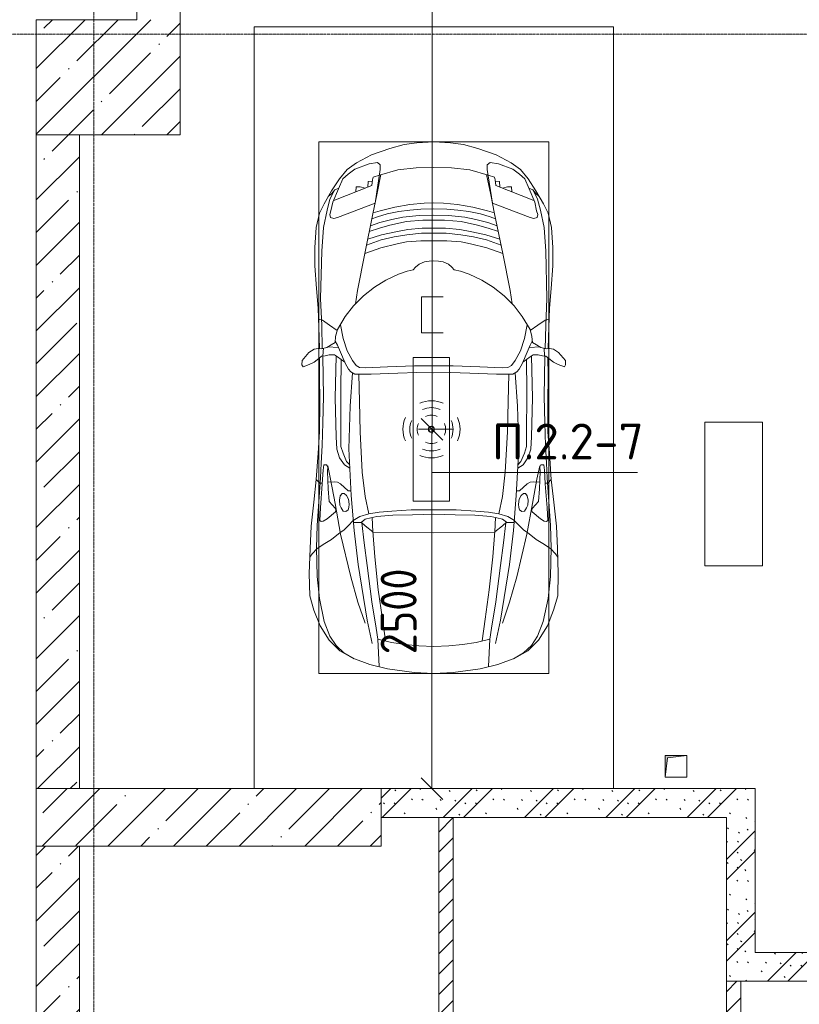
# Model space of a CAD drawing. Header units: millimetres. Extents: x -32229 to 288056, y -13689 to 125138.
# Tile 73 of 193: x -22180 to -16758, y 87300 to 94150. Entities that reach past the tile are written whole.
import ezdxf

# ---------------------------------------------------------------- set-up
doc = ezdxf.new("R2010")
doc.units = ezdxf.units.MM
doc.linetypes.add('ADSK_Линия сетки', pattern=[25, 20, -2.5, 0, -2.5])
for name, color, linetype, lineweight in [('A-ANNO-DIMS', 7, 'Continuous', 9), ('A-ANNO-DIMS-200', 7, 'Continuous', 9), ('A-ANNO-NOTE', 7, 'Continuous', 18), ('A-DETL-GENF', 7, 'Continuous', 18), ('A-DETL-THIN', 7, 'Continuous', 9), ('A-WALL', 7, 'Continuous', 18), ('A-WALL-PATT', 7, 'Continuous', 40), ('C-PRKG', 7, 'Continuous', 18), ('G-ANNO-TEXT', 7, 'Continuous', 9), ('I-WALL', 7, 'Continuous', 18), ('M-EQPM', 7, 'Continuous', 18), ('S-COLS', 7, 'Continuous', 18), ('S-GRID', 7, 'Continuous', 9)]:
    doc.layers.add(name, color=color, linetype=linetype, lineweight=lineweight)
doc.layers.add('A-DETL', color=7, linetype='Continuous', lineweight=9, true_color=0x00a600)
doc.styles.add('GOST Common_3', font='GOST_Common.ttf', dxfattribs={"width": 0.9, "height": 250})
doc.styles.add('ISOCPEUR', font='isocpeur.ttf', dxfattribs={"height": 250})
doc.dimstyles.new('ГОСТ_2_5_мм2_1', dxfattribs={"dimscale": 304.8, "dimtxt": 251.428749, "dimasz": 0.492126, "dimexe": 0.492126, "dimexo": 0.656168, "dimgap": 0.098425, "dimtad": 1, "dimdec": 0, "dimdsep": 46, "dimtxsty": 'GOST Common_3', "dimblk1": 'OBLIQUE', "dimblk2": 'OBLIQUE', "dimsah": 1, "dimcen": 0.09, "dimazin": 2, "dimtfac": 1, "dimtdec": 4, "dimtix": 1, "dimtmove": 0, "dimatfit": 3, "dimfxl": 1, "dimtvp": 1, "dimtolj": 1, "dimtzin": 0, "dimarcsym": 2})
pattern_1 = [(135, (300.56, 377.28), (-565.6854, 6e-14), [10, -790]), (135, (349.8, 474.73), (-565.6854, 6e-14), [10, -790]), (135, (423.93, 473.06), (-565.6854, 6e-14), [10, -790]), (135, (229.92, 447.9), (-565.6854, 6e-14), [10, -790]), (135, (155.08, 447.9), (-565.6854, 6e-14), [10, -790]), (135, (114.9, 369.03), (-565.6854, 6e-14), [10, -790]), (135, (132.43, 285.8), (-565.6854, 6e-14), [10, -790]), (135, (214.66, 322), (-565.6854, 6e-14), [10, -790]), (135, (198.16, 261.88), (-565.6854, 6e-14), [10, -790]), (135, (45.2, 272.9), (-565.6854, 6e-14), [10, -790]), (135, (42.32, 336.16), (-565.6854, 6e-14), [10, -790]), (135, (92.26, 192.24), (-565.6854, 6e-14), [10, -790]), (135, (7.07, 149.2), (-565.6854, 6e-14), [10, -790]), (135, (80.6, 95.1), (-565.6854, 6e-14), [10, -790]), (135, (79.53, 36.94), (-565.6854, 6e-14), [10, -790]), (135, (153.87, 74.56), (-565.6854, 6e-14), [10, -790]), (135, (228.35, 124.8), (-565.6854, 6e-14), [10, -790]), (135, (279.75, 180.4), (-565.6854, 6e-14), [10, -790]), (135, (282.9, 31.63), (-565.6854, 6e-14), [10, -790]), (135, (377.38, 53.45), (-565.6854, 6e-14), [10, -790]), (135, (352.28, 102.7), (-565.6854, 6e-14), [10, -790]), (135, (354.05, 0), (-565.6854, 6e-14), [10, -790]), (135, (553.23, 16.45), (-565.6854, 6e-14), [10, -790]), (135, (542.38, 63.45), (-565.6854, 6e-14), [10, -790]), (135, (536.58, 239.3), (-565.6854, 6e-14), [10, -790]), (135, (475.85, 203.9), (-565.6854, 6e-14), [10, -790]), (135, (475.85, 316.54), (-565.6854, 6e-14), [10, -790]), (135, (520.8, 408.7), (-565.6854, 6e-14), [10, -790]), (135, (551.1, 470.8), (-565.6854, 6e-14), [10, -790]), (135, (235.25, 537.93), (-565.6854, 6e-14), [10, -790]), (135, (407.25, 547.65), (-565.6854, 6e-14), [10, -790]), (135, (94.5, 558.6), (-565.6854, 6e-14), [10, -790]), (135, (46.4, 532.3), (-565.6854, 6e-14), [10, -790]), (135, (85.56, 465.04), (-565.6854, 6e-14), [10, -790]), (135, (355.53, 181.14), (-565.6854, 6e-14), [10, -790]), (135, (362.23, 243.6), (-565.6854, 6e-14), [10, -790]), (135, (413.45, 344.1), (-565.6854, 6e-14), [10, -790]), (135, (286.3, 273.25), (-565.6854, 6e-14), [10, -790]), (135, (423.02, 263.72), (-565.6854, 6e-14), [10, -790]), (135, (162.94, 190.2), (-565.6854, 6e-14), [10, -790]), (135, (470.25, 120.93), (-565.6854, 6e-14), [10, -790]), (135, (484.48, 9.78), (-565.6854, 6e-14), [10, -790]), (45, (0, 212.13), (-565.6854, 0), []), (45, (212.13, 0), (-565.6854, 0), []), (45, (353.55, 0), (-565.6854, 0), []), (45, (0, 353.55), (-565.6854, 0), [])]
pattern_2 = [(45, (0, 0), (-70.71068, 70.71068), [])]
pattern_3 = [(45, (0, 0), (-228.0985, 228.0985), []), (45, (228.1, 0), (-228.0985, 228.0985), [403.225, -80.645, 6.706, -73.939])]

# ---------------------------------------------------------------- blocks, each defined once
blk = doc.blocks.new('АР_Машиноместо - 4900x2400_М__5300х2500_-V35--02 ЭО')
at = {"layer": 'A-DETL-GENF', "color": 253, "lineweight": 13, "true_color": 0xaaaaaa}
for p, q in [((1044.2, -818.6), (943.3, -845.1)), ((1132.7, -806), (1044.2, -818.6)), ((1250, -800), (1132.7, -806)), ((1250, -800), (1367.3, -806)), ((1367.3, -806), (1455.8, -818.6)), ((1455.8, -818.6), (1556.7, -845.1)), ((943.3, -845.1), (815.8, -891)), ((1556.7, -845.1), (1684.2, -891)), ((711.9, -946.2), (647.2, -992.8)), ((800.1, -952.6), (700.9, -989.1)), ((815.8, -891), (711.9, -946.2)), ((859, -944.1), (800.1, -952.6)), ((877.7, -958.9), (859, -944.1)), ((877.7, -991.4), (877.7, -958.9)), ((1622.3, -958.9), (1641, -944.1)), ((1622.3, -991.4), (1622.3, -958.9)), ((1641, -944.1), (1699.9, -952.6)), ((1684.2, -891), (1788.1, -946.2)), ((1699.9, -952.6), (1799.1, -989.1)), ((1788.1, -946.2), (1852.8, -992.8)), ((647.2, -992.8), (593.2, -1056.8)), ((654.7, -1024.4), (617.9, -1057.3)), ((700.9, -989.1), (655, -1024.3)), ((841.1, -1225.9), (877.7, -991.4)), ((882.6, -1027.5), (853.8, -1167.4)), ((1000.2, -994.5), (871.4, -1031.3)), ((1127.4, -979.8), (1000.2, -994.5)), ((1250, -977.6), (1127.4, -979.8)), ((1250, -977.6), (1372.6, -979.8)), ((1372.6, -979.8), (1499.8, -994.5)), ((1499.8, -994.5), (1628.6, -1031.3)), ((1617.4, -1027.5), (1646.2, -1167.4)), ((1658.9, -1225.9), (1622.3, -991.4)), ((1799.1, -989.1), (1845, -1024.3)), ((1845.3, -1024.4), (1882.1, -1057.3)), ((1852.8, -992.8), (1906.8, -1056.8)), ((593.2, -1056.8), (539.3, -1140.4)), ((617.9, -1057.3), (586.9, -1126.3)), ((1882.1, -1057.3), (1913.1, -1126.3)), ((1906.8, -1056.8), (1960.7, -1140.4)), ((539.3, -1140.4), (487.4, -1232.1)), ((540.4, -1159.6), (516.2, -1180.5)), ((561.3, -1132.6), (540.4, -1159.6)), ((586.9, -1126.3), (548.2, -1220.1)), ((589, -1121.6), (561.3, -1132.6)), ((1911, -1121.6), (1938.7, -1132.6)), ((1913.1, -1126.3), (1951.8, -1220.1)), ((1938.7, -1132.6), (1959.6, -1159.6)), ((1959.6, -1159.6), (1983.8, -1180.5)), ((1960.7, -1140.4), (2012.6, -1232.1)), ((487.4, -1232.1), (455.7, -1296.1)), ((548.2, -1220.1), (535, -1280.6)), ((580.7, -1327.1), (841.1, -1225.9)), ((853.8, -1167.4), (826.8, -1300.9)), ((1182.5, -1227.5), (1084.1, -1236)), ((1250, -1223.7), (1182.5, -1227.5)), ((1250, -1223.7), (1317.5, -1227.5)), ((1317.5, -1227.5), (1415.9, -1236)), ((1646.2, -1167.4), (1673.2, -1300.9)), ((1919.3, -1327.1), (1658.9, -1225.9)), ((1951.8, -1220.1), (1965, -1280.6)), ((2012.6, -1232.1), (2044.3, -1296.1)), ((455.7, -1296.1), (430.8, -1396.6)), ((535, -1280.6), (527.2, -1305.2)), ((826.8, -1300.9), (770, -1576.5)), ((876.3, -1278.7), (828.3, -1293.7)), ((978.6, -1254.6), (876.3, -1278.7)), ((1007.1, -1283.7), (925.2, -1301.6)), ((1084.1, -1236), (978.6, -1254.6)), ((1083.6, -1274.6), (1007.1, -1283.7)), ((1159.1, -1267.9), (1083.6, -1274.6)), ((1250, -1266.6), (1159.1, -1267.9)), ((1250, -1266.6), (1340.9, -1267.9)), ((1340.9, -1267.9), (1416.4, -1274.6)), ((1415.9, -1236), (1521.4, -1254.6)), ((1416.4, -1274.6), (1492.9, -1283.7)), ((1492.9, -1283.7), (1574.8, -1301.6)), ((1521.4, -1254.6), (1623.7, -1278.7)), ((1623.7, -1278.7), (1671.7, -1293.7)), ((1673.2, -1300.9), (1730, -1576.5)), ((1965, -1280.6), (1972.8, -1305.2)), ((2044.3, -1296.1), (2069.2, -1396.6)), ((527.2, -1305.2), (531.8, -1326)), ((531.8, -1326), (554.4, -1333.3)), ((554.4, -1333.3), (580.7, -1327.1)), ((873.8, -1361.2), (809.9, -1383.1)), ((859.1, -1321.2), (819.9, -1334.4)), ((925.2, -1301.6), (859.1, -1321.2)), ((958.3, -1341.1), (873.8, -1361.2)), ((1059, -1354.8), (945.3, -1380.6)), ((1035, -1323.2), (958.3, -1341.1)), ((1148.3, -1312.4), (1035, -1323.2)), ((1174.5, -1344.2), (1059, -1354.8)), ((1250, -1309.3), (1148.3, -1312.4)), ((1250, -1344.9), (1174.5, -1344.2)), ((1250, -1309.3), (1351.7, -1312.4)), ((1250, -1344.9), (1325.5, -1344.2)), ((1325.5, -1344.2), (1441, -1354.8)), ((1351.7, -1312.4), (1465, -1323.2)), ((1441, -1354.8), (1554.7, -1380.6)), ((1465, -1323.2), (1541.7, -1341.1)), ((1541.7, -1341.1), (1626.2, -1361.2)), ((1574.8, -1301.6), (1640.9, -1321.2)), ((1626.2, -1361.2), (1690.1, -1383.1)), ((1640.9, -1321.2), (1680.1, -1334.4)), ((1945.6, -1333.3), (1919.3, -1327.1)), ((1968.2, -1326), (1945.6, -1333.3)), ((1972.8, -1305.2), (1968.2, -1326)), ((430.8, -1396.6), (422, -1534.1)), ((871.4, -1401.1), (800.5, -1424.6)), ((945.3, -1380.6), (871.4, -1401.1)), ((986.2, -1425.6), (887, -1446.5)), ((1070, -1410.4), (986.2, -1425.6)), ((1163.9, -1435.1), (1061.9, -1445.7)), ((1168.3, -1399.8), (1070, -1410.4)), ((1250, -1435.1), (1163.9, -1435.1)), ((1250, -1400.1), (1168.3, -1399.8)), ((1250, -1400.1), (1331.7, -1399.8)), ((1250, -1435.1), (1336.1, -1435.1)), ((1331.7, -1399.8), (1430, -1410.4)), ((1336.1, -1435.1), (1438.1, -1445.7)), ((1430, -1410.4), (1513.8, -1425.6)), ((1513.8, -1425.6), (1613, -1446.5)), ((1554.7, -1380.6), (1628.6, -1401.1)), ((1628.6, -1401.1), (1699.5, -1424.6)), ((2069.2, -1396.6), (2078, -1534.1)), ((884.3, -1480.8), (782, -1518.1)), ((887, -1446.5), (790.4, -1477.3)), ((973.4, -1459.7), (884.3, -1480.8)), ((1061.9, -1445.7), (973.4, -1459.7)), ((1060, -1496.1), (994.9, -1509.3)), ((1159.3, -1489.1), (1060, -1496.1)), ((1250, -1488.3), (1159.3, -1489.1)), ((1250, -1488.3), (1340.7, -1489.1)), ((1340.7, -1489.1), (1440, -1496.1)), ((1438.1, -1445.7), (1526.6, -1459.7)), ((1440, -1496.1), (1505.1, -1509.3)), ((1526.6, -1459.7), (1615.7, -1480.8)), ((1613, -1446.5), (1709.6, -1477.3)), ((1615.7, -1480.8), (1718, -1518.1)), ((422, -1534.1), (422, -1662.9)), ((881.7, -1536.4), (770, -1576.5)), ((994.9, -1509.3), (881.7, -1536.4)), ((1505.1, -1509.3), (1618.3, -1536.4)), ((1618.3, -1536.4), (1730, -1576.5)), ((2078, -1534.1), (2078, -1662.9)), ((770, -1576.5), (718.3, -1834.2)), ((1184.7, -1635.7), (1147.5, -1650.5)), ((1217.8, -1629.1), (1184.7, -1635.7)), ((1217.8, -1629.1), (1250, -1626.8)), ((1282.2, -1629.1), (1250, -1626.8)), ((1282.2, -1629.1), (1315.3, -1635.7)), ((1315.3, -1635.7), (1352.5, -1650.5)), ((1730, -1576.5), (1781.7, -1834.2)), ((422, -1662.9), (434.8, -1820.7)), ((1064.9, -1700.5), (1004.2, -1721.4)), ((1107.2, -1689.8), (1064.9, -1700.5)), ((1123.5, -1670.9), (1107.2, -1689.8)), ((1147.5, -1650.5), (1123.5, -1670.9)), ((1352.5, -1650.5), (1376.5, -1670.9)), ((1376.5, -1670.9), (1392.8, -1689.8)), ((1392.8, -1689.8), (1435.1, -1700.5)), ((1435.1, -1700.5), (1495.8, -1721.4)), ((2078, -1662.9), (2065.2, -1820.7)), ((917, -1761.1), (837.5, -1812.1)), ((1004.2, -1721.4), (917, -1761.1)), ((1495.8, -1721.4), (1583, -1761.1)), ((1583, -1761.1), (1662.5, -1812.1)), ((434.8, -1820.7), (444.9, -1956.8)), ((718.3, -1834.2), (705.7, -1926.7)), ((837.5, -1812.1), (761.1, -1871.7)), ((1662.5, -1812.1), (1738.9, -1871.7)), ((1781.7, -1834.2), (1794.3, -1926.7)), ((2065.2, -1820.7), (2055.1, -1956.8)), ((761.1, -1871.7), (690.7, -1941.6)), ((1738.9, -1871.7), (1809.3, -1941.6)), ((444.9, -1956.8), (453, -2159.1)), ((690.7, -1941.6), (634.6, -2015)), ((1809.3, -1941.6), (1865.4, -2015)), ((2055.1, -1956.8), (2047, -2159.1)), ((475.1, -2041), (447.5, -2034.4)), ((525.5, -2074.6), (475.1, -2041)), ((634.6, -2015), (580.7, -2105.7)), ((1865.4, -2015), (1919.3, -2105.7)), ((1974.5, -2074.6), (2024.9, -2041)), ((2024.9, -2041), (2052.5, -2034.4)), ((578.8, -2112.6), (525.5, -2074.6)), ((580.7, -2105.7), (567.1, -2153.8)), ((619.7, -2168.6), (600.3, -2072.7)), ((1880.3, -2168.6), (1899.7, -2072.7)), ((1919.3, -2105.7), (1932.9, -2153.8)), ((1921.2, -2112.6), (1974.5, -2074.6)), ((453, -2159.1), (455, -2238.9)), ((567.1, -2153.8), (564.3, -2195.4)), ((579.9, -2213.8), (564.9, -2186.5)), ((647.3, -2254.2), (619.7, -2168.6)), ((1852.7, -2254.2), (1880.3, -2168.6)), ((1920.1, -2213.8), (1935.1, -2186.5)), ((1932.9, -2153.8), (1935.7, -2195.4)), ((2047, -2159.1), (2045, -2238.9)), ((381.7, -2266.4), (417.4, -2243.4)), ((417.4, -2243.4), (445.1, -2238.7)), ((445.1, -2238.7), (481.8, -2239.5)), ((505.1, -2230), (467.5, -2239.2)), ((482, -2235.6), (479.1, -2288.7)), ((536.7, -2211.8), (505.1, -2230)), ((586.6, -2231.3), (510.1, -2227.1)), ((564.3, -2195.4), (536.7, -2211.8)), ((600.8, -2263), (579.9, -2213.8)), ((685.1, -2322.3), (647.3, -2254.2)), ((1814.9, -2322.3), (1852.7, -2254.2)), ((1899.2, -2263), (1920.1, -2213.8)), ((1913.4, -2231.3), (1989.9, -2227.1)), ((1935.7, -2195.4), (1963.3, -2211.8)), ((1963.3, -2211.8), (1994.9, -2230)), ((1994.9, -2230), (2032.5, -2239.2)), ((2018, -2235.6), (2020.9, -2288.7)), ((2054.9, -2238.7), (2018.2, -2239.5)), ((2082.6, -2243.4), (2054.9, -2238.7)), ((2118.3, -2266.4), (2082.6, -2243.4)), ((333.1, -2350.6), (335.2, -2322.3)), ((335.2, -2322.3), (381.7, -2266.4)), ((449.8, -2306.1), (417.4, -2333.8)), ((470, -2290), (449.8, -2306.1)), ((454.5, -2423.6), (456, -2301.1)), ((493.6, -2288.6), (470, -2290)), ((523.3, -2281.2), (493.6, -2288.6)), ((559, -2282.6), (523.3, -2281.2)), ((580.6, -2296), (559, -2282.6)), ((630.6, -2332.9), (580.6, -2296)), ((633.8, -2340.5), (600.8, -2263)), ((603.5, -2534.3), (606.1, -2314.9)), ((710, -2355.4), (685.1, -2322.3)), ((1790, -2355.4), (1814.9, -2322.3)), ((1866.2, -2340.5), (1899.2, -2263)), ((1869.4, -2332.9), (1919.4, -2296)), ((1896.5, -2534.3), (1893.9, -2314.9)), ((1919.4, -2296), (1941, -2282.6)), ((1941, -2282.6), (1976.7, -2281.2)), ((1976.7, -2281.2), (2006.4, -2288.6)), ((2006.4, -2288.6), (2030, -2290)), ((2030, -2290), (2050.2, -2306.1)), ((2045.5, -2423.6), (2044, -2301.1)), ((2050.2, -2306.1), (2082.6, -2333.8)), ((2164.8, -2322.3), (2118.3, -2266.4)), ((2166.9, -2350.6), (2164.8, -2322.3)), ((341.2, -2366.2), (333.1, -2350.6)), ((384.4, -2347.9), (341.2, -2366.2)), ((417.4, -2333.8), (384.4, -2347.9)), ((656.7, -2380.3), (633.8, -2340.5)), ((672.8, -2399.7), (656.7, -2380.3)), ((734.3, -2368.8), (710, -2355.4)), ((772.7, -2371.5), (734.3, -2368.8)), ((929.1, -2364.1), (772.7, -2371.5)), ((1115.2, -2358.7), (929.1, -2364.1)), ((1250, -2357.8), (1115.2, -2358.7)), ((1250, -2357.8), (1384.8, -2358.7)), ((1384.8, -2358.7), (1570.9, -2364.1)), ((1570.9, -2364.1), (1727.3, -2371.5)), ((1727.3, -2371.5), (1765.7, -2368.8)), ((1765.7, -2368.8), (1790, -2355.4)), ((1827.2, -2399.7), (1843.3, -2380.3)), ((1843.3, -2380.3), (1866.2, -2340.5)), ((2082.6, -2333.8), (2115.6, -2347.9)), ((2115.6, -2347.9), (2158.8, -2366.2)), ((2158.8, -2366.2), (2166.9, -2350.6)), ((456.8, -2613.6), (454.5, -2423.6)), ((684.8, -2406.5), (667.8, -2638.3)), ((700.6, -2415.4), (672.8, -2399.7)), ((813.8, -2416.7), (700.6, -2415.4)), ((999.2, -2409.3), (813.8, -2416.7)), ((1132.7, -2404.6), (999.2, -2409.3)), ((1250, -2406.6), (1132.7, -2404.6)), ((1250, -2406.6), (1367.3, -2404.6)), ((1367.3, -2404.6), (1500.8, -2409.3)), ((1500.8, -2409.3), (1686.2, -2416.7)), ((1686.2, -2416.7), (1799.4, -2415.4)), ((1799.4, -2415.4), (1827.2, -2399.7)), ((1815.2, -2406.5), (1832.2, -2638.3)), ((2043.2, -2613.6), (2045.5, -2423.6)), ((604.4, -2850.8), (603.5, -2534.3)), ((1895.6, -2850.8), (1896.5, -2534.3)), ((456.1, -2818.3), (456.8, -2613.6)), ((667.8, -2638.3), (659.3, -2936)), ((1832.2, -2638.3), (1840.7, -2936)), ((2043.9, -2818.3), (2043.2, -2613.6)), ((446, -2964.8), (456.1, -2818.3)), ((604.4, -2919.4), (604.4, -2850.8)), ((1895.6, -2919.4), (1895.6, -2850.8)), ((2054, -2964.8), (2043.9, -2818.3)), ((618.7, -2966.7), (604.4, -2919.4)), ((659.3, -2936), (676.4, -3260.1)), ((1840.7, -2936), (1823.6, -3260.1)), ((1881.3, -2966.7), (1895.6, -2919.4)), ((432.8, -3149.3), (446, -2964.8)), ((643.6, -3024.6), (618.7, -2966.7)), ((1856.4, -3024.6), (1881.3, -2966.7)), ((2067.2, -3149.3), (2054, -2964.8)), ((485.6, -3046.1), (480.8, -3085)), ((504.5, -3046.6), (485.6, -3046.1)), ((512.2, -3061.4), (504.5, -3046.6)), ((510.9, -3094.6), (512.2, -3061.4)), ((665.1, -3046.1), (643.6, -3024.6)), ((1834.9, -3046.1), (1856.4, -3024.6)), ((1987.8, -3061.4), (1995.5, -3046.6)), ((1989.1, -3094.6), (1987.8, -3061.4)), ((1995.5, -3046.6), (2014.4, -3046.1)), ((2014.4, -3046.1), (2019.2, -3085)), ((415.7, -3305.9), (432.8, -3149.3)), ((456.9, -3174.2), (432.9, -3148.3)), ((480.8, -3085), (474.8, -3179.9)), ((515.3, -3213.7), (510.9, -3094.6)), ((1984.7, -3213.7), (1989.1, -3094.6)), ((2019.2, -3085), (2025.2, -3179.9)), ((2043.1, -3174.2), (2067.1, -3148.3)), ((2084.3, -3305.9), (2067.1, -3148.3)), ((475.2, -3173.5), (456.9, -3174.2)), ((474.8, -3179.9), (462.2, -3347.3)), ((558.4, -3165.4), (513.6, -3168)), ((522.2, -3303.2), (515.3, -3213.7)), ((579.5, -3167.7), (558.4, -3165.4)), ((601.7, -3179.4), (579.5, -3167.7)), ((654.5, -3228.1), (601.7, -3179.4)), ((1845.5, -3228.1), (1898.3, -3179.4)), ((1898.3, -3179.4), (1920.5, -3167.7)), ((1920.5, -3167.7), (1941.6, -3165.4)), ((1941.6, -3165.4), (1986.4, -3168)), ((1977.8, -3303.2), (1984.7, -3213.7)), ((2024.8, -3173.5), (2043.1, -3174.2)), ((2025.2, -3179.9), (2037.8, -3347.3)), ((599.8, -3262.3), (593.6, -3292.5)), ((612.1, -3245.7), (599.8, -3262.3)), ((626.8, -3246.1), (612.1, -3245.7)), ((643.2, -3259.9), (626.8, -3246.1)), ((657.2, -3286.3), (643.2, -3259.9)), ((674.6, -3227.6), (654.5, -3228.1)), ((661.1, -3321.2), (657.2, -3286.3)), ((676.4, -3260.1), (695.7, -3502.8)), ((1823.6, -3260.1), (1804.3, -3502.8)), ((1825.4, -3227.6), (1845.5, -3228.1)), ((1838.9, -3321.2), (1842.8, -3286.3)), ((1842.8, -3286.3), (1856.8, -3259.9)), ((1856.8, -3259.9), (1873.2, -3246.1)), ((1873.2, -3246.1), (1887.9, -3245.7)), ((1887.9, -3245.7), (1900.2, -3262.3)), ((1900.2, -3262.3), (1906.4, -3292.5)), ((397.1, -3474.2), (415.7, -3305.9)), ((462.2, -3347.3), (456.6, -3434.5)), ((564.6, -3349.7), (522.2, -3303.2)), ((569.7, -3360.7), (564.6, -3349.7)), ((593.6, -3292.5), (597.1, -3327.4)), ((597.1, -3327.4), (605.2, -3346.8)), ((605.2, -3346.8), (620, -3369.3)), ((654.1, -3360.7), (658.7, -3344.5)), ((658.7, -3344.5), (661.1, -3321.2)), ((1841.3, -3344.5), (1838.9, -3321.2)), ((1845.9, -3360.7), (1841.3, -3344.5)), ((1894.8, -3346.8), (1880, -3369.3)), ((1902.9, -3327.4), (1894.8, -3346.8)), ((1906.4, -3292.5), (1902.9, -3327.4)), ((1930.3, -3360.7), (1935.4, -3349.7)), ((1935.4, -3349.7), (1977.8, -3303.2)), ((2037.8, -3347.3), (2043.4, -3434.5)), ((2102.9, -3474.2), (2084.3, -3305.9)), ((481.5, -3439.1), (508, -3422.8)), ((508, -3422.8), (566.8, -3375.1)), ((566.8, -3375.1), (569.7, -3360.7)), ((620, -3369.3), (638.7, -3372.5)), ((638.7, -3372.5), (654.1, -3360.7)), ((773, -3424.2), (744.1, -3447.2)), ((811.1, -3414.8), (773, -3424.2)), ((853.3, -3407.2), (811.1, -3414.8)), ((825.6, -3512.1), (821, -3413)), ((965.3, -3397.8), (853.3, -3407.2)), ((1102.5, -3394.3), (965.3, -3397.8)), ((1250, -3391.3), (1102.5, -3394.3)), ((1250, -3391.3), (1397.5, -3394.3)), ((1397.5, -3394.3), (1534.7, -3397.8)), ((1534.7, -3397.8), (1646.7, -3407.2)), ((1646.7, -3407.2), (1688.9, -3414.8)), ((1674.4, -3512.1), (1679, -3413)), ((1688.9, -3414.8), (1727, -3424.2)), ((1727, -3424.2), (1755.7, -3447)), ((1861.3, -3372.5), (1845.9, -3360.7)), ((1880, -3369.3), (1861.3, -3372.5)), ((1933.2, -3375.1), (1930.3, -3360.7)), ((1992, -3422.8), (1933.2, -3375.1)), ((2018.5, -3439.1), (1992, -3422.8)), ((390.2, -3630), (397.1, -3474.2)), ((456.6, -3434.5), (466.2, -3441.1)), ((466.2, -3441.1), (481.5, -3439.1)), ((654.7, -3470.4), (624.9, -3501.2)), ((690.2, -3433.7), (654.7, -3470.4)), ((744.1, -3447.2), (691.3, -3447.2)), ((744.3, -3447), (773.2, -3472.4)), ((773.2, -3472.4), (825.6, -3512.1)), ((1726.8, -3472.4), (1674.4, -3512.1)), ((1755.7, -3447), (1726.8, -3472.4)), ((1755.7, -3447.2), (1808.7, -3447.2)), ((1809.8, -3433.7), (1845.3, -3470.4)), ((1845.3, -3470.4), (1875.1, -3501.2)), ((2033.8, -3441.1), (2018.5, -3439.1)), ((2043.4, -3434.5), (2033.8, -3441.1)), ((2109.8, -3630), (2102.9, -3474.2)), ((598.3, -3518.6), (537.9, -3567)), ((624.9, -3501.2), (598.3, -3518.6)), ((840.1, -3687.8), (826.6, -3509.6)), ((1250, -3520.1), (827.2, -3517.2)), ((1250, -3520.1), (1672.8, -3517.2)), ((1659.9, -3687.8), (1673.4, -3509.6)), ((1875.1, -3501.2), (1901.7, -3518.6)), ((1901.7, -3518.6), (1962.1, -3567)), ((384, -3802.9), (390.2, -3630)), ((438.6, -3629.8), (403.8, -3665.5)), ((491.4, -3594.2), (438.6, -3629.8)), ((537.9, -3567), (491.4, -3594.2)), ((1962.1, -3567), (2008.6, -3594.2)), ((2008.6, -3594.2), (2061.4, -3629.8)), ((2061.4, -3629.8), (2096.2, -3665.5)), ((2116, -3802.9), (2109.8, -3630)), ((403.8, -3665.5), (388.1, -3688.4)), ((863.9, -3917.5), (840.1, -3687.8)), ((1636.1, -3917.5), (1659.9, -3687.8)), ((2096.2, -3665.5), (2111.9, -3688.4)), ((387.4, -3958.4), (384, -3802.9)), ((2112.6, -3958.4), (2116, -3802.9)), ((416.4, -4059.2), (387.4, -3958.4)), ((893.6, -4121.6), (863.9, -3917.5)), ((1606.4, -4121.6), (1636.1, -3917.5)), ((2083.6, -4059.2), (2112.6, -3958.4)), ((458.6, -4167), (416.4, -4059.2)), ((2041.4, -4167), (2083.6, -4059.2)), ((522.5, -4267.9), (458.6, -4167)), ((914, -4272.5), (893.6, -4121.6)), ((1586, -4272.5), (1606.4, -4121.6)), ((1977.5, -4267.9), (2041.4, -4167)), ((596.3, -4340.6), (522.5, -4267.9)), ((955.5, -4283.9), (861, -4259.4)), ((861.2, -4260.3), (869.3, -4451.1)), ((1050.4, -4297.3), (955.5, -4283.9)), ((1146, -4306.7), (1050.4, -4297.3)), ((1250, -4312), (1146, -4306.7)), ((1250, -4312), (1354, -4306.7)), ((1354, -4306.7), (1449.6, -4297.3)), ((1449.6, -4297.3), (1544.5, -4283.9)), ((1544.5, -4283.9), (1639, -4259.4)), ((1638.8, -4260.3), (1630.7, -4451.1)), ((1903.7, -4340.6), (1977.5, -4267.9)), ((686, -4391.6), (596.3, -4340.6)), ((1814, -4391.6), (1903.7, -4340.6)), ((804.4, -4436.7), (686, -4391.6)), ((927, -4466.6), (804.4, -4436.7)), ((1573, -4466.6), (1695.6, -4436.7)), ((1695.6, -4436.7), (1814, -4391.6)), ((1114.6, -4493), (927, -4466.6)), ((1250, -4500), (1114.6, -4493)), ((1250, -4500), (1385.4, -4493)), ((1385.4, -4493), (1573, -4466.6))]:
    blk.add_line(p, q, dxfattribs=at)
at = {"layer": 'A-DETL-GENF', "color": 254, "lineweight": 13, "true_color": 0xd4d4d4}
for p, q in [((792.9, -1076.2), (791.2, -1114.5)), ((823.3, -1074.4), (792.9, -1076.2)), ((824.1, -1063.7), (818.8, -1102.9)), ((827.7, -1045), (824.1, -1063.7)), ((871.3, -1031.9), (827.7, -1045)), ((1628.7, -1031.9), (1672.3, -1045)), ((1672.3, -1045), (1675.9, -1063.7)), ((1675.9, -1063.7), (1681.2, -1102.9)), ((1676.7, -1074.4), (1707.1, -1076.2)), ((1707.1, -1076.2), (1708.8, -1114.5)), ((561.7, -1132.1), (527.9, -1198.6)), ((818.8, -1102.9), (554, -1208.1)), ((709.1, -1112.7), (708.2, -1146.9)), ((737.7, -1113.6), (709.1, -1112.7)), ((772.6, -1121.3), (737.7, -1113.6)), ((1681.2, -1102.9), (1946, -1208.1)), ((1727.4, -1121.3), (1762.3, -1113.6)), ((1762.3, -1113.6), (1790.9, -1112.7)), ((1790.9, -1112.7), (1791.8, -1146.9)), ((1938.3, -1132.1), (1972.1, -1198.6)), ((527.9, -1198.6), (507.4, -1274.3)), ((1972.1, -1198.6), (1992.6, -1274.3)), ((507.4, -1274.3), (483.4, -1395.6)), ((1992.6, -1274.3), (2016.6, -1395.6)), ((483.4, -1395.6), (470.9, -1561.4)), ((2016.6, -1395.6), (2029.1, -1561.4)), ((470.9, -1561.4), (462.8, -1889.5)), ((2029.1, -1561.4), (2037.2, -1889.5)), ((462.8, -1889.5), (471.8, -2077.7)), ((2037.2, -1889.5), (2028.2, -2077.7)), ((471.8, -2077.7), (474.5, -2239.3)), ((2028.2, -2077.7), (2025.5, -2239.3)), ((483.3, -2571.4), (478, -2290)), ((570.6, -2291.4), (564.4, -2580.5)), ((1929.4, -2291.4), (1935.6, -2580.5)), ((2016.7, -2571.4), (2022, -2290)), ((728.4, -2415.7), (733.8, -2606.7)), ((1771.6, -2415.7), (1766.2, -2606.7)), ((477.8, -2754.7), (483.3, -2571.4)), ((564.4, -2580.5), (571.6, -2853.3)), ((1935.6, -2580.5), (1928.4, -2853.3)), ((2022.2, -2754.7), (2016.7, -2571.4)), ((733.8, -2606.7), (737.8, -2818.3)), ((1766.2, -2606.7), (1762.2, -2818.3)), ((473.9, -2913.7), (477.8, -2754.7)), ((2026.1, -2913.7), (2022.2, -2754.7)), ((571.6, -2853.3), (575.7, -2937.4)), ((737.8, -2818.3), (752.8, -3099)), ((1762.2, -2818.3), (1747.2, -3099)), ((1928.4, -2853.3), (1924.3, -2937.4)), ((466.3, -3036.3), (473.9, -2913.7)), ((575.7, -2937.4), (595.2, -2997.9)), ((1924.3, -2937.4), (1904.8, -2997.9)), ((2033.7, -3036.3), (2026.1, -2913.7)), ((595.2, -2997.9), (629, -3048.1)), ((1904.8, -2997.9), (1871, -3048.1)), ((462, -3136.6), (466.3, -3036.3)), ((512.5, -3053.2), (532.7, -3145.9)), ((629, -3048.1), (666.7, -3069.7)), ((1871, -3048.1), (1833.3, -3069.7)), ((1987.5, -3053.2), (1967.3, -3145.9)), ((2038, -3136.6), (2033.7, -3036.3)), ((439.5, -3468.5), (462, -3136.6)), ((532.7, -3145.9), (564, -3316.2)), ((752.8, -3099), (771.7, -3268.5)), ((1747.2, -3099), (1728.3, -3268.5)), ((1967.3, -3145.9), (1936, -3316.2)), ((2060.5, -3468.5), (2038, -3136.6)), ((771.7, -3268.5), (797.1, -3388.2)), ((1728.3, -3268.5), (1702.9, -3388.2)), ((564, -3316.2), (602.3, -3530.2)), ((1936, -3316.2), (1897.7, -3530.2)), ((734.6, -3405.8), (688.5, -3435.5)), ((797.1, -3388.2), (734.6, -3405.8)), ((870, -3377.1), (797.1, -3388.2)), ((957.1, -3368.9), (870, -3377.1)), ((1093.5, -3360.7), (957.1, -3368.9)), ((1250, -3360.7), (1093.5, -3360.7)), ((1250, -3360.7), (1406.5, -3360.7)), ((1406.5, -3360.7), (1542.9, -3368.9)), ((1542.9, -3368.9), (1630, -3377.1)), ((1630, -3377.1), (1702.9, -3388.2)), ((1702.9, -3388.2), (1765.4, -3405.8)), ((1765.4, -3405.8), (1811.5, -3435.5)), ((434.2, -3623.7), (439.5, -3468.5)), ((749.1, -3450.8), (765.5, -3589.1)), ((1750.9, -3450.8), (1734.5, -3589.1)), ((2065.8, -3623.7), (2060.5, -3468.5)), ((602.3, -3530.2), (673.6, -3827.1)), ((695.7, -3502.8), (723.2, -3741.5)), ((1804.3, -3502.8), (1776.8, -3741.5)), ((1897.7, -3530.2), (1826.4, -3827.1)), ((438.6, -3823.4), (434.2, -3623.7)), ((765.5, -3589.1), (785.7, -3746.6)), ((1734.5, -3589.1), (1714.3, -3746.6)), ((2061.4, -3823.4), (2065.8, -3623.7)), ((723.2, -3741.5), (786.9, -4128.3)), ((785.7, -3746.6), (819.4, -4000.8)), ((1714.3, -3746.6), (1680.6, -4000.8)), ((1776.8, -3741.5), (1713.1, -4128.3)), ((454.7, -3976.8), (438.6, -3823.4)), ((673.6, -3827.1), (722.7, -4001.8)), ((1826.4, -3827.1), (1777.3, -4001.8)), ((2045.3, -3976.8), (2061.4, -3823.4)), ((488.6, -4138.1), (454.7, -3976.8)), ((722.7, -4001.8), (771.7, -4149.8)), ((819.4, -4000.8), (849, -4182.8)), ((1680.6, -4000.8), (1651, -4182.8)), ((1777.3, -4001.8), (1728.3, -4149.8)), ((2011.4, -4138.1), (2045.3, -3976.8)), ((527.8, -4239.8), (488.6, -4138.1)), ((786.9, -4128.3), (821.1, -4289.8)), ((1713.1, -4128.3), (1678.9, -4289.8)), ((1972.2, -4239.8), (2011.4, -4138.1)), ((571.5, -4303.1), (527.8, -4239.8)), ((849, -4182.8), (861.2, -4260.3)), ((1651, -4182.8), (1638.8, -4260.3)), ((1928.5, -4303.1), (1972.2, -4239.8)), ((625, -4354.8), (571.5, -4303.1)), ((1875, -4354.8), (1928.5, -4303.1)), ((696.3, -4395.8), (625, -4354.8)), ((1803.7, -4395.8), (1875, -4354.8))]:
    blk.add_line(p, q, dxfattribs=at)
at = {"layer": 'C-PRKG', "color": 253, "lineweight": 13, "true_color": 0xaaaaaa}
for p, q in [((2500, 0), (0, 0)), ((0, 0), (0, -5300)), ((2500, 0), (2500, -5300)), ((450, -800), (450, -4500)), ((450, -800), (2050, -800)), ((2050, -800), (2050, -4500)), ((450, -4500), (2050, -4500))]:
    blk.add_line(p, q, dxfattribs=at)
blk = doc.blocks.new('АР_Канал вертикальный прямоугольный - ВК-5404201--02 ЭО')
at = {"layer": 'M-EQPM', "lineweight": 13, "true_color": 0xe2e2e2}
blk.add_hatch(color=254, dxfattribs=at).paths.add_polyline_path([(-75, -75), (-60, 60), (75, 75), (-75, 75)])
at = {"layer": 'M-EQPM', "color": 253, "lineweight": 13, "true_color": 0xaaaaaa}
for p, q in [((75, 75), (-75, 75)), ((-75, 75), (-75, -75)), ((75, 75), (-75, 75)), ((-75, 75), (-75, -75)), ((-75, -75), (-75, 75)), ((-75, 75), (75, 75)), ((-60, 60), (75, 75)), ((-60, 60), (75, 75)), ((75, -75), (75, 75)), ((75, 75), (75, -75)), ((-75, -75), (-60, 60)), ((-75, -75), (-60, 60)), ((-75, -75), (75, -75)), ((75, -75), (-75, -75))]:
    blk.add_line(p, q, dxfattribs=at)
blk = doc.blocks.new('КР_Колонна_ЖБ_Прямоугольная - 400x2400h_B40-V110--02 ЭО')
at = {"layer": 'S-COLS', "lineweight": 5, "true_color": 0xaaaaaa}
h = blk.add_hatch(dxfattribs=at)
h.set_pattern_fill('FP_32', color=253, style=0, pattern_type=2)
h.set_pattern_definition([(315, (-88600, -20864.67), (228.0985, 228.0985), []), (315, (-88600, -21092.76), (228.0985, 228.0985), [403.225, -80.645, 6.706, -73.939])])
h.paths.add_polyline_path([(-200, 1200), (-200, -1200), (200, -1200), (200, 1200), (39.4, 1200)])
at = {"layer": 'S-COLS', "color": 253, "lineweight": 15, "true_color": 0xaaaaaa}
for p, q in [((200, 1200), (-200, 1200)), ((-200, 1200), (-200, -1200)), ((200, -1200), (200, 1200)), ((-200, -1200), (200, -1200))]:
    blk.add_line(p, q, dxfattribs=at)
blk = doc.blocks.new('Наметкина 10_РД_АР_П_rvt-1--02 ЭО')
at = {"layer": 'A-WALL-PATT', "lineweight": 5, "true_color": 0xaaaaaa}
h = blk.add_hatch(dxfattribs=at)
h.set_pattern_fill('FP_3', color=253, style=0, pattern_type=2)
h.set_pattern_definition(pattern_3)
h.paths.add_polyline_path([(-22064.7, 88800), (-21764.7, 88800), (-21764.7, 93350), (-22064.7, 93350), (-22064.7, 88800)])
h = blk.add_hatch(dxfattribs=at)
h.set_pattern_fill('FP_1', color=253, style=0, pattern_type=2)
h.set_pattern_definition(pattern_1)
h.paths.add_polyline_path([(-17264.7, 88600), (-17264.7, 88800), (-19664.7, 88800), (-19664.7, 88600), (-18544.7, 88600)])
h = blk.add_hatch(dxfattribs=at)
h.set_pattern_fill('FP_1', color=253, style=0, pattern_type=2)
h.set_pattern_definition(pattern_1)
h.paths.add_polyline_path([(-17064.7, 87660), (-17064.7, 88800), (-17264.7, 88800), (-17264.7, 87660)])
h = blk.add_hatch(dxfattribs=at)
h.set_pattern_fill('FP_2', color=253, style=0, pattern_type=2)
h.set_pattern_definition(pattern_2)
h.paths.add_polyline_path([(-19164.7, 85400), (-19164.7, 88600), (-19264.7, 88600), (-19264.7, 85400)])
h = blk.add_hatch(dxfattribs=at)
h.set_pattern_fill('FP_3', color=253, style=0, pattern_type=2)
h.set_pattern_definition(pattern_3)
h.paths.add_polyline_path([(-22064.7, 81100), (-21764.7, 81100), (-21764.7, 88400), (-22064.7, 88400), (-22064.7, 81100)])
h = blk.add_hatch(dxfattribs=at)
h.set_pattern_fill('FP_1', color=253, style=0, pattern_type=2)
h.set_pattern_definition(pattern_1)
h.paths.add_polyline_path([(-14204.7, 87460), (-13664.7, 87460), (-13664.7, 87660), (-17264.7, 87660), (-17264.7, 87460), (-15944.9, 87460)])
h = blk.add_hatch(dxfattribs=at)
h.set_pattern_fill('FP_2', color=253, style=0, pattern_type=2)
h.set_pattern_definition(pattern_2)
h.paths.add_polyline_path([(-17164.7, 85400), (-17164.7, 87460), (-17264.7, 87460), (-17264.7, 85400)])
at = {"layer": 'S-COLS', "lineweight": 5, "true_color": 0xaaaaaa}
h = blk.add_hatch(dxfattribs=at)
h.set_pattern_fill('FP_3', color=253, style=0, pattern_type=2)
h.set_pattern_definition(pattern_3)
h.paths.add_polyline_path([(-22064.7, 93350), (-21064.7, 93350), (-21064.7, 94150), (-22064.7, 94150)])
at = {"layer": 'A-WALL', "color": 253, "lineweight": 13, "true_color": 0xaaaaaa}
for p, q in [((-21364.7, 96150), (-21364.7, 94150)), ((-21064.7, 94150), (-21064.7, 96150)), ((-21764.7, 93350), (-22064.7, 93350)), ((-22064.7, 93350), (-22064.7, 88800)), ((-21764.7, 88800), (-21764.7, 93350)), ((-22064.7, 88400), (-22064.7, 81100)), ((-21764.7, 81100), (-21764.7, 88400))]:
    blk.add_line(p, q, dxfattribs=at)
at = {"layer": 'A-WALL', "color": 253, "lineweight": 15, "true_color": 0xaaaaaa}
for p, q in [((-17264.7, 87460), (-17164.7, 87460)), ((-17164.7, 87460), (-17264.7, 87460))]:
    blk.add_line(p, q, dxfattribs=at)
at = {"layer": 'I-WALL', "color": 253, "lineweight": 13, "true_color": 0xaaaaaa}
for p, q in [((-17264.7, 88800), (-19664.7, 88800)), ((-17064.7, 88800), (-17264.7, 88800)), ((-17064.7, 87660), (-17064.7, 88800)), ((-19664.7, 88600), (-17264.7, 88600)), ((-19264.7, 88600), (-19264.7, 85400)), ((-19164.7, 88600), (-19264.7, 88600)), ((-19164.7, 85400), (-19164.7, 88600)), ((-17264.7, 88600), (-17264.7, 87660)), ((-17264.7, 87660), (-17264.7, 87460)), ((-14204.7, 87660), (-17064.7, 87660)), ((-17264.7, 87460), (-17264.7, 85400)), ((-17164.7, 87460), (-14204.7, 87460)), ((-17164.7, 85400), (-17164.7, 87460))]:
    blk.add_line(p, q, dxfattribs=at)
at = {"layer": 'S-COLS', "color": 253, "lineweight": 15, "true_color": 0xaaaaaa}
for p, q in [((-21364.7, 94150), (-22064.7, 94150)), ((-22064.7, 94150), (-22064.7, 93350)), ((-21064.7, 93350), (-21064.7, 94150)), ((-22064.7, 93350), (-21064.7, 93350)), ((-17014.7, 91350), (-17414.7, 91350)), ((-17414.7, 91350), (-17414.7, 90350)), ((-17014.7, 90350), (-17014.7, 91350)), ((-17414.7, 90350), (-17014.7, 90350))]:
    blk.add_line(p, q, dxfattribs=at)
at = {"layer": 'C-PRKG', "color": 253, "lineweight": 13, "true_color": 0xaaaaaa}
blk.add_blockref('АР_Машиноместо - 4900x2400_М__5300х2500_-V35--02 ЭО', (-20549.7, 94100), dxfattribs=at)
at = {"layer": 'M-EQPM', "color": 253, "lineweight": 13, "true_color": 0xaaaaaa}
blk.add_blockref('АР_Канал вертикальный прямоугольный - ВК-5404201--02 ЭО', (-17614.7, 88955), dxfattribs=at)
at = {"layer": 'S-COLS', "color": 253, "lineweight": 13, "true_color": 0xaaaaaa, "rotation": 90.00000000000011}
blk.add_blockref('КР_Колонна_ЖБ_Прямоугольная - 400x2400h_B40-V110--02 ЭО', (-20864.7, 88600), dxfattribs=at)
blk = doc.blocks.new('DIMBLOCK265--02 ЭО')
at = {"layer": 'A-ANNO-DIMS-200'}
for p, q in [((-19312.4, 91300.1), (-19387.4, 91375.1)), ((-19406.3, 91300.1), (-19162.4, 91300.1)), ((-19312.4, 91300.1), (-19406.3, 91300.1)), ((-19312.4, 91300.1), (-19312.4, 88800)), ((-19312.4, 91300.1), (-19237.4, 91225.1)), ((-19312.4, 88800), (-19387.4, 88875)), ((-19406.3, 88800), (-19162.4, 88800)), ((-19312.4, 88800), (-19406.3, 88800)), ((-19312.4, 88800), (-19237.4, 88725))]:
    blk.add_line(p, q, dxfattribs=at)
at = {"layer": 'A-ANNO-DIMS-200', "color": 0, "insert": (-19669.1, 89734.7), "char_height": 250, "width": 756.843, "attachment_point": 1, "rotation": 90, "line_spacing_factor": 1.022761, "style": 'GOST Common_3'}
blk.add_mtext('2500', dxfattribs=at)
blk = doc.blocks.new('_Oblique')
at = {"color": 0, "linetype": 'ByBlock', "lineweight": -2}
blk.add_line((-0.5, -0.5), (0.5, 0.5), dxfattribs=at)

msp = doc.modelspace()

# ---------------------------------------------------------------- linework, layer by layer
at = {"layer": 'A-ANNO-NOTE', "color": 5, "lineweight": 9, "true_color": 0x0000ff}
for p, q in [((-19442.6, 90800.1), (-19442.6, 91800.1)), ((-19442.6, 91800.1), (-19189.9, 91800.1)), ((-19189.9, 91800.1), (-19189.9, 90800.1)), ((-19189.9, 90800.1), (-19442.6, 90800.1))]:
    msp.add_line(p, q, dxfattribs=at)
for centre in [(-19317, 91300.1), (-19316.1, 91301), (-19316.1, 91299.2), (-19315.2, 91300.1)]:
    msp.add_circle(centre, 20, dxfattribs=at)
for centre, radius, start, end in [((-19316.1, 91299.2), 199.6, 66, 114), ((-19316.1, 91299.2), 151.5, 66, 114), ((-19316.1, 91299.2), 99.8, 66, 114), ((-19315.2, 91300.1), 199.6, 156, 204), ((-19315.2, 91300.1), 151.5, 156, 204), ((-19315.2, 91300.1), 99.8, 156, 204), ((-19317, 91300.1), 99.8, 336, 24), ((-19317, 91300.1), 151.5, 336, 24), ((-19317, 91300.1), 199.6, 336, 24), ((-19316.1, 91301), 99.8, 246, 294), ((-19316.1, 91301), 199.6, 246, 294), ((-19316.1, 91301), 151.5, 246, 294)]:
    msp.add_arc(centre, radius, start, end, dxfattribs=at)
at = {"layer": 'A-DETL', "color": 5, "true_color": 0x0000ff}
for p, q in [((-19310.2, 91269.1), (-19310.2, 96292.2)), ((-19235.2, 92220.7), (-19385.2, 92220.7)), ((-19385.2, 92220.7), (-19385.2, 91970.7)), ((-19385.2, 91970.7), (-19235.2, 91970.7))]:
    msp.add_line(p, q, dxfattribs=at)
at = {"layer": 'A-DETL-THIN'}
msp.add_line((-19316.3, 91000.1), (-17883.4, 91000.1), dxfattribs=at)
at = {"layer": 'S-GRID', "color": 253, "linetype": 'ADSK_Линия сетки', "true_color": 0xaaaaaa}
for p, q in [((-21664.7, -12088.9), (-21664.7, 125138.4)), ((131381.2, 94050), (-30593.4, 94050))]:
    msp.add_line(p, q, dxfattribs=at)

# ---------------------------------------------------------------- block references
at = {"lineweight": 5}
msp.add_blockref('Наметкина 10_РД_АР_П_rvt-1--02 ЭО', (0, 0), dxfattribs=at)

# ---------------------------------------------------------------- texts
at = {"layer": 'G-ANNO-TEXT', "insert": (-18895.7, 91340.5), "char_height": 250, "width": 1068.58, "attachment_point": 1, "line_spacing_factor": 1.139951, "style": 'ISOCPEUR'}
msp.add_mtext('\\pt600,1200,1800,2400,3000,3600,4200,4800,5400,6000,6600,7200,7800,8400,9000,9600,10200,10800,11400,12000,12600,13200,13800,14400,15000,15600,16200,16800,17400,18000,18600,19200;П.2.2-7', dxfattribs=at)

# ---------------------------------------------------------------- dimensions: what is measured, and where the dimension line sits
at = {"layer": 'A-ANNO-DIMS'}
dim = msp.add_linear_dim(base=(-19312.4, 88800), p1=(-19206.3, 91300.1), p2=(-19206.3, 88800), angle=90, dimstyle='ГОСТ_2_5_мм2_1', override={"dimpost": '<>', "dimfxl": 2500.125391}, dxfattribs=at)
dim.commit()
dim.dimension.update_dxf_attribs({"geometry": 'DIMBLOCK265--02 ЭО', "text_midpoint": (-19467.4, 90050.1)})

doc.saveas('drawing.dxf')
